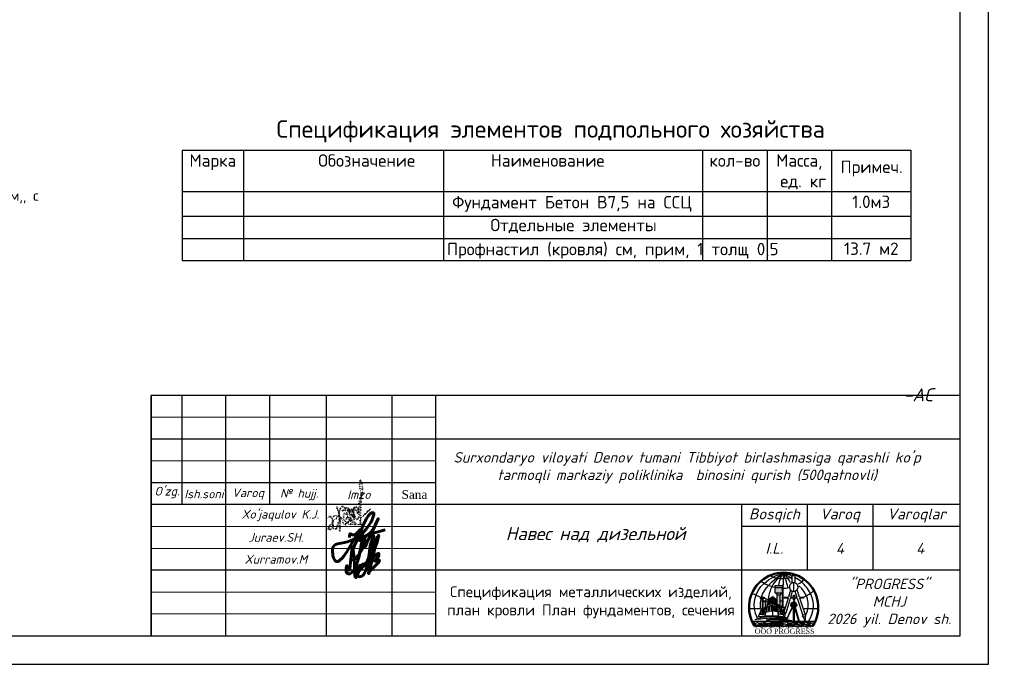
# Model space of a CAD drawing. Header units: millimetres. Extents: x 1527433 to 14789979, y -245576 to 11310.
# Tile 3 of 135: x 1779984 to 1802498, y -230309 to -215354. Entities that reach past the tile are written whole.
import ezdxf

# ---------------------------------------------------------------- set-up
doc = ezdxf.new("R2010")
doc.units = ezdxf.units.MM
doc.linetypes.add('CONTI', pattern=[0])
doc.linetypes.add('DOT', pattern=[0.5, 0, -0.5])
doc.layers.add('(014) Водопровод', color=5, linetype='ИК_Водопровод -------в--------')
doc.layers.add('RAMKA', color=250, linetype='CONTI')
doc.layers.add('tsokol', color=7, linetype='Continuous', true_color=0x712c23)
doc.styles.add('S@SH@M@K', font='isocpeui.ttf', dxfattribs={"height": 3})
doc.styles.get("Standard").update_dxf_attribs({"font": 'isocpeur.ttf', "height": 250})
doc.styles.add('STYLE3', font='arial.ttf')
doc.styles.add('TIMES NEW', font='times.ttf')
doc.styles.add('V@ler@Live', font='isocpeui.ttf')
doc.styles.add('ValeraTextStyle', font='isocpeur.ttf')
doc.linetypes.add('ИК_Водопровод -------в--------', pattern='A,9,-0.6,["В",Standard,S=1.2,R=0,X=0,Y=-0.6],-1.2', length=10.8)

# ---------------------------------------------------------------- blocks, each defined once
blk = doc.blocks.new('LOGOTIP')
h = blk.add_hatch(color=16)
h.dxf.hatch_style = 1
h.paths.add_polyline_path([(20531.16, -9521.62), (20530.47, -9521.62), (20530.47, -9523.75), (20531.16, -9524.06)])
h.paths.add_polyline_path([(20531.16, -9521.62), (20531.16, -9521.47), (20531.62, -9521.05), (20530.01, -9521.05), (20530.47, -9521.47), (20530.47, -9521.62)])
h.paths.add_polyline_path([(20531.62, -9521.05), (20531.62, -9519.83), (20530.01, -9519.83), (20530.01, -9521.05)])
h.paths.add_polyline_path([(20531.62, -9519.83), (20531.62, -9519.4), (20530.01, -9519.4), (20530.01, -9519.83)])
h = blk.add_hatch(color=252)
h.dxf.hatch_style = 1
h.paths.add_polyline_path([(20527.86, -9523.03), (20528.22, -9523.03), (20528.22, -9522.98), (20527.86, -9522.98), (20527.86, -9522.84), (20527.69, -9522.84), (20527.69, -9522.98), (20527.39, -9522.98), (20527.39, -9523.03), (20527.69, -9523.03), (20527.69, -9524.4), (20527.86, -9524.38)])
h.paths.add_polyline_path([(20527.24, -9522.31), (20527.61, -9522.31), (20527.61, -9522.26), (20527.24, -9522.26), (20527.24, -9522.06), (20527, -9522.06), (20527, -9522.26), (20526.85, -9522.26, 0.002105), (20526.83, -9522.31), (20527, -9522.31), (20527, -9524.53), (20527.01, -9524.49), (20527.24, -9524.46)])
h.paths.add_polyline_path([(20526.85, -9522.26), (20526.55, -9522.26), (20526.55, -9522.31), (20526.83, -9522.31, -0.002105)])
h = blk.add_hatch(color=134)
h.dxf.hatch_style = 1
h.paths.add_polyline_path([(20531.59, -9525.43), (20531.26, -9525.37), (20531.4, -9526.03), (20531.76, -9526.07)])
h.paths.add_polyline_path([(20531.12, -9525.34), (20530.71, -9525.26), (20530.81, -9525.97), (20531.26, -9526.02)])
h.paths.add_polyline_path([(20530.97, -9524.54), (20530.58, -9524.43), (20530.66, -9524.96), (20531.07, -9525.08)])
h.paths.add_polyline_path([(20531.37, -9524.66), (20531.11, -9524.58), (20531.21, -9525.12), (20531.54, -9525.21)])
h.paths.add_polyline_path([(20531.26, -9524.16), (20531, -9524.06), (20531.06, -9524.38), (20531.34, -9524.46)])
h.paths.add_polyline_path([(20530.86, -9524), (20530.5, -9523.86), (20530.55, -9524.23), (20530.93, -9524.34)])
h.paths.add_polyline_path([(20530.26, -9524.28), (20530.06, -9524.17), (20530.13, -9525.29), (20530.37, -9525.36)])
h.paths.add_polyline_path([(20529.94, -9524.11), (20529.69, -9523.97), (20529.71, -9525.18), (20529.98, -9525.25)])
h.paths.add_polyline_path([(20529.91, -9523.05), (20529.67, -9522.87), (20529.68, -9523.57), (20529.93, -9523.73)])
h.paths.add_polyline_path([(20530.16, -9523.24), (20529.99, -9523.12), (20530.04, -9523.8), (20530.23, -9523.93)])
h.paths.add_polyline_path([(20530.09, -9522.61), (20529.95, -9522.49), (20529.98, -9522.93), (20530.14, -9523.05)])
h.paths.add_polyline_path([(20529.89, -9522.43), (20529.66, -9522.22), (20529.67, -9522.68), (20529.9, -9522.87)])
h.paths.add_polyline_path([(20529.26, -9522.15), (20528.9, -9522.35), (20528.86, -9522.81), (20529.25, -9522.62)])
h.paths.add_polyline_path([(20529.25, -9522.83), (20528.84, -9523), (20528.78, -9523.73), (20529.25, -9523.54)])
h.paths.add_polyline_path([(20529.24, -9523.91), (20528.75, -9524.07), (20528.64, -9525.31), (20529.23, -9525.18)])
h.paths.add_polyline_path([(20528.64, -9524.11), (20528.22, -9524.25), (20528, -9525.4), (20528.51, -9525.33)])
h.paths.add_polyline_path([(20528.74, -9523.08), (20528.42, -9523.21), (20528.28, -9523.91), (20528.67, -9523.78)])
h.paths.add_polyline_path([(20528.81, -9522.42), (20528.54, -9522.58), (20528.46, -9523.01), (20528.76, -9522.89)])
h.paths.add_polyline_path([(20527.78, -9524.52), (20527.43, -9524.55), (20527.31, -9525.07), (20527.68, -9525.04)])
h.paths.add_polyline_path([(20527.66, -9525.21), (20527.31, -9525.23), (20527.12, -9525.96), (20527.46, -9525.97)])
h.paths.add_polyline_path([(20527.24, -9525.24), (20526.83, -9525.26), (20526.59, -9525.96), (20527.05, -9525.97)])
h.paths.add_polyline_path([(20527.37, -9524.56), (20527.13, -9524.58), (20526.93, -9525.1), (20527.24, -9525.07)])
h = blk.add_hatch(color=252)
h.dxf.hatch_style = 1
h.paths.add_polyline_path([(20528.14, -9523.07, 1), (20528.2, -9523.07, 1)])
h.paths.add_polyline_path([(20527.4, -9523.09, 1), (20527.48, -9523.09, 1)])
h.paths.add_polyline_path([(20527.48, -9522.37, 1), (20527.58, -9522.37, 1)])
h.paths.add_polyline_path([(20526.62, -9522.37, 1), (20526.7, -9522.37, 1)])
h = blk.add_hatch(color=53)
h.dxf.hatch_style = 1
h.paths.add_polyline_path([(20534.7, -9523.33), (20533.77, -9523.33), (20533.77, -9523.89), (20534.03, -9523.89, -1), (20534.16, -9523.89), (20534.7, -9523.89), (20534.7, -9523.75)])
h.paths.add_polyline_path([(20534.7, -9523.89), (20534.16, -9523.89, -1), (20534.03, -9523.89), (20533.77, -9523.89), (20533.77, -9524.04), (20533.77, -9524.27), (20534.7, -9524.27)])
h.paths.add_polyline_path([(20534.94, -9523.75), (20534.7, -9523.75), (20534.7, -9524.04), (20534.94, -9524.04)])
h.paths.add_polyline_path([(20533.77, -9523.75), (20533.53, -9523.75), (20533.53, -9524.04), (20533.77, -9524.04)])
h = blk.add_hatch(color=53)
h.dxf.hatch_style = 1
h.paths.add_polyline_path([(20533.77, -9524.27), (20534.7, -9524.27), (20534.7, -9523.33), (20533.77, -9523.33)])
at = {"color": 173}
for points in [[(20525.93, -9526.85, -0.353442), (20527.55, -9518.87, -0.113813), (20531.8, -9516.61)], [(20526.66, -9524.66, -0.125155), (20527.14, -9521.38, -0.137222), (20531.8, -9516.61, -309.435386)], [(20528.48, -9522.35, -0.087366), (20529.34, -9519.63, -0.090552), (20531.8, -9516.61, 64.129586)], [(20530.83, -9519.28, -0.080154), (20531.8, -9516.61, -0.658117)], [(20532.88, -9519.75, 0.082739), (20531.8, -9516.61, 4.751606)], [(20533.52, -9518.83, 0.118251), (20531.8, -9516.61, -72004916123.718872)], [(20533.8, -9517.9, 0.029793), (20533.11, -9517.34, -0.014798), (20531.8, -9516.61, 11.436528)], [(20533.91, -9517.24, 0.06566), (20531.8, -9516.61)], [(20526.73, -9518.42, 0.084651), (20529.91, -9519.82)], [(20528.91, -9517.2, 0.201287), (20533.85, -9517.43)], [(20537.68, -9527.5, 0.275009), (20538.07, -9521.19, 0.096151), (20535.99, -9518.56, 0.052771), (20534.53, -9517.54, 0.052771)], [(20535.3, -9519.03, 0.14027), (20536.6, -9517.97)], [(20524.71, -9521.14, 0.030399), (20526.88, -9522.12)], [(20531.97, -9520.02, 0.063513), (20533.12, -9519.88)], [(20537.07, -9526.05, 0.347768), (20535.38, -9519.49, -2.968614)], [(20536.61, -9522.03, 0.06516), (20538.89, -9520.57)]]:
    blk.add_lwpolyline(points, format="xyb", dxfattribs=at)
for points in [[(20531.8, -9516.61), (20531.8, -9519.31)], [(20527.69, -9522.37), (20528.36, -9522.58)], [(20524.03, -9524.65), (20524.03, -9524.65), (20526.66, -9524.66)], [(20536.6, -9524.65), (20539.86, -9524.68)]]:
    blk.add_lwpolyline(points, dxfattribs=at)
at = {"lineweight": 30}
blk.add_lwpolyline([(20533.91, -9517.09), (20534.53, -9517.09), (20534.53, -9518.77), (20533.91, -9518.77)], close=True, dxfattribs=at)
for points in [[(20534.22, -9518.77), (20534.22, -9520.75)], [(20533.52, -9520.45), (20533.03, -9522.09)], [(20533.55, -9522.09), (20533.95, -9520.71)], [(20534.53, -9520.71), (20534.97, -9522.09)], [(20535.56, -9522.09), (20535, -9520.41)], [(20532, -9525.54), (20532.53, -9525.65), (20533.49, -9522.31)], [(20532.97, -9522.31), (20532, -9525.54)], [(20532.97, -9522.31), (20532.09, -9522.31), (20532.09, -9522.09), (20533.03, -9522.09)], [(20534.19, -9522.31), (20533.49, -9522.31)], [(20533.55, -9522.09), (20534.19, -9522.09)], [(20534.19, -9522.09), (20534.19, -9521.61), (20534.39, -9521.61), (20534.39, -9522.09)], [(20534.39, -9522.31), (20534.39, -9522.77), (20534.19, -9522.77), (20534.19, -9522.31)], [(20534.39, -9522.09), (20534.97, -9522.09)], [(20535.05, -9522.31), (20534.39, -9522.31)], [(20535.05, -9522.31), (20536.31, -9526.24)], [(20535.56, -9522.09), (20536.49, -9522.09), (20536.49, -9522.31), (20535.63, -9522.31)], [(20536.94, -9526.27), (20536.94, -9526.2), (20535.63, -9522.31)], [(20532.33, -9525.61), (20532.24, -9526.04), (20532.24, -9526.33), (20531.67, -9527.58), (20531.79, -9527.08), (20531.91, -9526.25), (20532.09, -9526), (20532.18, -9525.58)], [(20532.32, -9524.47), (20532.05, -9524.47), (20531.8, -9525.2), (20532.1, -9525.19)], [(20524.7, -9527.58), (20536.89, -9527.58)], [(20532.09, -9526), (20532.24, -9526.04)], [(20536.44, -9526.63), (20536.94, -9527.68)], [(20536.94, -9527.68), (20536.94, -9526.44)], [(20536.94, -9527.58), (20539.19, -9527.58)], [(20525.26, -9528.64), (20538.63, -9528.64)], [(20525.36, -9528.64), (20525.36, -9528.92)], [(20525.76, -9528.64), (20525.76, -9528.92)], [(20526.18, -9528.64), (20526.18, -9528.89)], [(20526.58, -9528.64), (20526.58, -9528.92)], [(20526.98, -9528.64), (20526.98, -9529.15)], [(20527.38, -9528.64), (20527.38, -9528.92)], [(20527.78, -9528.64), (20527.78, -9528.92)], [(20528.2, -9528.64), (20528.2, -9528.89)], [(20528.6, -9528.64), (20528.6, -9528.92)], [(20529, -9528.64), (20529, -9529.15)], [(20529.41, -9528.64), (20529.41, -9528.92)], [(20529.81, -9528.64), (20529.81, -9528.92)], [(20530.23, -9528.64), (20530.23, -9528.89)], [(20530.63, -9528.64), (20530.63, -9528.92)], [(20531.03, -9528.64), (20531.03, -9529.15)], [(20531.43, -9528.64), (20531.43, -9528.92)], [(20531.83, -9528.64), (20531.83, -9528.92)], [(20532.25, -9528.64), (20532.25, -9528.89)], [(20532.64, -9528.64), (20532.64, -9528.92)], [(20533.05, -9528.64), (20533.05, -9529.15)], [(20533.58, -9528.64), (20533.58, -9528.92)], [(20533.99, -9528.64), (20533.99, -9528.92)], [(20534.41, -9528.64), (20534.41, -9528.89)], [(20534.8, -9528.64), (20534.8, -9528.92)], [(20535.21, -9528.64), (20535.21, -9529.15)], [(20535.65, -9528.64), (20535.65, -9528.92)], [(20536.05, -9528.64), (20536.05, -9528.92)], [(20536.47, -9528.64), (20536.47, -9528.89)], [(20536.87, -9528.64), (20536.87, -9528.92)], [(20537.27, -9528.64), (20537.27, -9529.15)], [(20537.7, -9528.64), (20537.7, -9528.92)], [(20538.1, -9528.64), (20538.1, -9528.92)], [(20538.52, -9528.64), (20538.52, -9528.89)]]:
    blk.add_lwpolyline(points, dxfattribs=at)
at = {"color": 150}
for points in [[(20530.01, -9521.05), (20530.01, -9519.4), (20531.62, -9519.4)], [(20530.01, -9519.83), (20531.62, -9519.83)], [(20530.47, -9521.47), (20530.01, -9521.05)], [(20530.01, -9521.05), (20531.62, -9521.05)], [(20531.16, -9521.47), (20531.62, -9521.05)], [(20531.87, -9524.46), (20531.87, -9519.4), (20531.62, -9519.4), (20531.62, -9524.46)], [(20531.62, -9519.92), (20531.87, -9519.92)], [(20531.62, -9520.34), (20531.87, -9520.34)], [(20531.62, -9520.7), (20531.87, -9520.7)], [(20531.62, -9521.09), (20531.87, -9521.09)], [(20530.47, -9523.75), (20530.47, -9521.47)], [(20531.16, -9521.62), (20530.47, -9521.62)], [(20531.16, -9524.06), (20531.16, -9521.47)], [(20531.16, -9522.89), (20531.62, -9522.89)], [(20531.62, -9521.48), (20531.87, -9521.48)], [(20531.62, -9521.85), (20531.87, -9521.85)], [(20531.62, -9522.21), (20531.87, -9522.21)], [(20531.62, -9522.56), (20531.87, -9522.56)], [(20531.62, -9522.96), (20531.87, -9522.96)], [(20531.62, -9523.32), (20531.87, -9523.32)], [(20531.87, -9524.46), (20531.47, -9524.46)], [(20531.62, -9523.7), (20531.87, -9523.7)], [(20531.62, -9524.08), (20531.87, -9524.08)], [(20525.29, -9527.88), (20525.04, -9528.03), (20525.24, -9528.11), (20525.53, -9528.38), (20525.53, -9528.09), (20525.47, -9528.18), (20525.36, -9528.16), (20525.3, -9528.08), (20525.29, -9527.88)], [(20528.77, -9528.38), (20528.75, -9528.16), (20528.84, -9528.08), (20528.93, -9528.04), (20529.06, -9528.04), (20529.12, -9528.04), (20529.19, -9528.09), (20529.25, -9528.11), (20529.31, -9528.1), (20529.38, -9528.1), (20529.44, -9528.04), (20529.48, -9528.01), (20529.54, -9528.01), (20529.6, -9528.01), (20529.63, -9528.09), (20529.64, -9528.13), (20529.64, -9528.18), (20529.58, -9528.16), (20529.53, -9528.12), (20529.48, -9528.12), (20529.44, -9528.21), (20529.35, -9528.28), (20529.13, -9528.21), (20529.02, -9528.17), (20528.91, -9528.16), (20528.84, -9528.21), (20528.84, -9528.28), (20528.77, -9528.38)], [(20529.89, -9528.1), (20529.83, -9528.29), (20529.99, -9528.15), (20530.13, -9528.23), (20530.25, -9528.34), (20530.45, -9528.36), (20530.68, -9528.28), (20530.87, -9528.18), (20531.07, -9528.15), (20531.27, -9528.21), (20531.42, -9528.22), (20531.59, -9528.04), (20531.83, -9528.08), (20531.67, -9527.96), (20531.49, -9528.04), (20531.4, -9528.14), (20531.25, -9528.12), (20531.01, -9528.07), (20530.78, -9528.12), (20530.58, -9528.23), (20530.43, -9528.27), (20529.94, -9528.06), (20529.85, -9528.1)], [(20534.35, -9528.29), (20534.33, -9528.07), (20534.42, -9527.99), (20534.51, -9527.95), (20534.64, -9527.95), (20534.7, -9527.95), (20534.77, -9528), (20534.83, -9528.02), (20534.89, -9528.01), (20534.96, -9528), (20535.02, -9527.95), (20535.07, -9527.91), (20535.12, -9527.91), (20535.18, -9527.91), (20535.21, -9527.99), (20535.22, -9528.04), (20535.22, -9528.08), (20535.16, -9528.06), (20535.11, -9528.02), (20535.06, -9528.02), (20535.02, -9528.11), (20534.93, -9528.18), (20534.71, -9528.12), (20534.6, -9528.08), (20534.49, -9528.07), (20534.42, -9528.12), (20534.42, -9528.19), (20534.35, -9528.29)], [(20535.6, -9528.04), (20535.94, -9528.1), (20536.08, -9528.19), (20536.22, -9528.28), (20536.33, -9528.28), (20536.37, -9528.23), (20536.44, -9528.16), (20536.48, -9528.11), (20536.54, -9528.11), (20536.65, -9528.19), (20536.75, -9528.19), (20536.82, -9528.16), (20536.76, -9528.13), (20536.66, -9528.08), (20536.59, -9528.03), (20536.53, -9527.98), (20536.45, -9528), (20536.39, -9528.05), (20536.31, -9528.11), (20536.2, -9528.14), (20536.12, -9528.08), (20536.02, -9528.02), (20535.89, -9527.99), (20535.75, -9528), (20535.6, -9528.04)], [(20537.32, -9528.37), (20537.3, -9528.15), (20537.38, -9528.07), (20537.48, -9528.03), (20537.6, -9528.03), (20537.66, -9528.03), (20537.73, -9528.08), (20537.79, -9528.1), (20537.85, -9528.09), (20537.92, -9528.08), (20537.98, -9528.03), (20538.03, -9528), (20538.09, -9528), (20538.14, -9528), (20538.17, -9528.07), (20538.19, -9528.12), (20538.19, -9528.17), (20538.12, -9528.14), (20538.07, -9528.1), (20538.02, -9528.1), (20537.98, -9528.19), (20537.89, -9528.27), (20537.67, -9528.2), (20537.56, -9528.16), (20537.45, -9528.15), (20537.39, -9528.2), (20537.39, -9528.27), (20537.32, -9528.37)], [(20526.24, -9528.35), (20526.51, -9528.19), (20526.6, -9528.25), (20526.7, -9528.32), (20526.8, -9528.29), (20526.93, -9528.29), (20527.09, -9528.3), (20527.13, -9528.24), (20527.07, -9528.24), (20526.99, -9528.15), (20526.94, -9528.15), (20526.85, -9528.15), (20526.78, -9528.18), (20526.69, -9528.23), (20526.61, -9528.15), (20526.55, -9528.11), (20526.44, -9528.1), (20526.37, -9528.1), (20526.34, -9528.17), (20526.28, -9528.22), (20526.21, -9528.28), (20526.24, -9528.35)], [(20527.25, -9528.21), (20527.59, -9528.26), (20527.73, -9528.36), (20527.86, -9528.44), (20527.97, -9528.44), (20528.02, -9528.4), (20528.09, -9528.32), (20528.13, -9528.27), (20528.18, -9528.27), (20528.29, -9528.35), (20528.39, -9528.35), (20528.47, -9528.32), (20528.41, -9528.3), (20528.3, -9528.24), (20528.24, -9528.19), (20528.18, -9528.15), (20528.09, -9528.17), (20528.04, -9528.21), (20527.95, -9528.28), (20527.85, -9528.31), (20527.77, -9528.25), (20527.67, -9528.18), (20527.54, -9528.16), (20527.4, -9528.17), (20527.25, -9528.21)], [(20532.74, -9528.15), (20533.08, -9528.2), (20533.23, -9528.3), (20533.36, -9528.38), (20533.47, -9528.38), (20533.52, -9528.34), (20533.59, -9528.26), (20533.62, -9528.22), (20533.68, -9528.22), (20533.79, -9528.29), (20533.89, -9528.29), (20533.97, -9528.26), (20533.9, -9528.24), (20533.8, -9528.18), (20533.73, -9528.13), (20533.68, -9528.09), (20533.59, -9528.11), (20533.53, -9528.15), (20533.45, -9528.22), (20533.35, -9528.25), (20533.27, -9528.19), (20533.17, -9528.12), (20533.04, -9528.1), (20532.89, -9528.11), (20532.74, -9528.15)]]:
    blk.add_lwpolyline(points, dxfattribs=at)
at = {"color": 252}
for points in [[(20527.24, -9524.46), (20527.24, -9522.31), (20527.61, -9522.31), (20527.61, -9522.26), (20527.24, -9522.26), (20527.24, -9522.06), (20527, -9522.06), (20527, -9522.26), (20526.55, -9522.26), (20526.55, -9522.31), (20527, -9522.31), (20527, -9524.52)], [(20527.86, -9524.38), (20527.86, -9523.03), (20528.22, -9523.03), (20528.22, -9522.98), (20527.86, -9522.98), (20527.86, -9522.84), (20527.69, -9522.84), (20527.69, -9522.98), (20527.39, -9522.98), (20527.39, -9523.03), (20527.69, -9523.03), (20527.69, -9524.4)]]:
    blk.add_lwpolyline(points, dxfattribs=at)
at = {"color": 33}
for points in [[(20528.45, -9522.52), (20527.63, -9526.34)], [(20528.28, -9523.91), (20528.42, -9523.21)], [(20528.42, -9523.21), (20528.74, -9523.08)], [(20528.45, -9522.52), (20529.49, -9521.91)], [(20528.46, -9523.01), (20528.54, -9522.58), (20528.81, -9522.42)], [(20528.46, -9523.01), (20528.76, -9522.89)], [(20528.67, -9523.78), (20528.74, -9523.08)], [(20528.76, -9522.89), (20528.81, -9522.42)], [(20528.84, -9523), (20528.78, -9523.73)], [(20528.84, -9523), (20529.25, -9522.83)], [(20529.25, -9522.62), (20529.26, -9522.15), (20528.9, -9522.35), (20528.86, -9522.81)], [(20528.86, -9522.81), (20529.25, -9522.62)], [(20529.25, -9523.54), (20529.25, -9522.83)], [(20529.48, -9526.34), (20529.49, -9521.91), (20530.19, -9522.54), (20530.69, -9526.34)], [(20529.67, -9522.68), (20529.66, -9522.22), (20529.89, -9522.43)], [(20529.67, -9522.68), (20529.9, -9522.87)], [(20529.68, -9523.57), (20529.67, -9522.87)], [(20529.67, -9522.87), (20529.91, -9523.05)], [(20529.9, -9522.87), (20529.89, -9522.43)], [(20529.93, -9523.73), (20529.91, -9523.05)], [(20529.95, -9522.49), (20530.09, -9522.61)], [(20529.98, -9522.93), (20529.95, -9522.49)], [(20529.98, -9522.93), (20530.14, -9523.05)], [(20530.04, -9523.8), (20529.99, -9523.12)], [(20529.99, -9523.12), (20530.16, -9523.24)], [(20530.14, -9523.05), (20530.09, -9522.61)], [(20530.23, -9523.93), (20530.16, -9523.24)], [(20526.22, -9526.53), (20527.01, -9524.49), (20528.05, -9524.35)], [(20526.59, -9525.96), (20527.05, -9525.97), (20527.24, -9525.24), (20526.83, -9525.26), (20526.59, -9525.96)], [(20527.13, -9524.58), (20526.93, -9525.1), (20527.24, -9525.07)], [(20527.31, -9525.23), (20527.12, -9525.96), (20527.46, -9525.97), (20527.66, -9525.21), (20527.31, -9525.23)], [(20527.13, -9524.58), (20527.37, -9524.56)], [(20527.37, -9524.56), (20527.24, -9525.07)], [(20527.43, -9524.55), (20527.31, -9525.07)], [(20527.31, -9525.07), (20527.68, -9525.04)], [(20527.43, -9524.55), (20527.78, -9524.52), (20527.68, -9525.04)], [(20528, -9525.4), (20528.51, -9525.33), (20528.64, -9524.11)], [(20528, -9525.4), (20528.22, -9524.25)], [(20528.22, -9524.25), (20528.64, -9524.11)], [(20528.28, -9523.91), (20528.67, -9523.78)], [(20528.75, -9524.07), (20528.64, -9525.31), (20529.23, -9525.18)], [(20528.75, -9524.07), (20529.24, -9523.91)], [(20528.78, -9523.73), (20529.25, -9523.54)], [(20529.23, -9525.18), (20529.24, -9523.91)], [(20529.68, -9523.57), (20529.93, -9523.73)], [(20529.71, -9525.18), (20529.69, -9523.97)], [(20529.69, -9523.97), (20529.94, -9524.11)], [(20529.71, -9525.18), (20530.37, -9525.36), (20530.26, -9524.28)], [(20529.98, -9525.25), (20529.94, -9524.11)], [(20530.04, -9523.8), (20530.23, -9523.93)], [(20530.13, -9525.29), (20530.06, -9524.17)], [(20530.06, -9524.17), (20530.26, -9524.28)], [(20532.01, -9526.1), (20531.37, -9524.16), (20530.34, -9523.7)], [(20530.55, -9524.23), (20530.5, -9523.86), (20530.86, -9524)], [(20530.55, -9524.23), (20530.93, -9524.34)], [(20530.66, -9524.96), (20530.58, -9524.43)], [(20530.58, -9524.43), (20530.97, -9524.54)], [(20530.66, -9524.96), (20531.07, -9525.08)], [(20530.81, -9525.97), (20530.71, -9525.26)], [(20530.71, -9525.26), (20531.12, -9525.34)], [(20530.86, -9524), (20530.93, -9524.34)], [(20530.97, -9524.54), (20531.07, -9525.08)], [(20531, -9524.06), (20531.26, -9524.16), (20531.34, -9524.46)], [(20531, -9524.06), (20531.06, -9524.38)], [(20531.06, -9524.38), (20531.34, -9524.46)], [(20531.11, -9524.58), (20531.21, -9525.12)], [(20531.11, -9524.58), (20531.37, -9524.66)], [(20531.12, -9525.34), (20531.26, -9526.02)], [(20531.21, -9525.12), (20531.54, -9525.21)], [(20531.26, -9525.37), (20531.4, -9526.03)], [(20531.26, -9525.37), (20531.59, -9525.43)], [(20531.37, -9524.66), (20531.54, -9525.21)], [(20531.59, -9525.43), (20531.76, -9526.07), (20531.4, -9526.03)], [(20526.22, -9526.53), (20527.63, -9526.34), (20530.69, -9526.34), (20531.87, -9526.49)], [(20531.26, -9526.02), (20530.81, -9525.97)]]:
    blk.add_lwpolyline(points, dxfattribs=at)
at = {"color": 42, "lineweight": 30}
for points in [[(20533.77, -9523.33), (20534.7, -9523.33), (20534.7, -9524.27), (20533.77, -9524.27)], [(20533.77, -9523.75), (20533.53, -9523.75), (20533.53, -9524.04), (20533.77, -9524.04)], [(20533.84, -9524.27), (20534.65, -9524.27), (20534.65, -9524.39), (20533.84, -9524.39)], [(20534.7, -9523.75), (20534.94, -9523.75), (20534.94, -9524.04), (20534.7, -9524.04)]]:
    blk.add_lwpolyline(points, close=True, dxfattribs=at)
for points in [[(20534.47, -9523.33), (20534.47, -9523.03), (20534.21, -9523.03), (20534.05, -9523.33)], [(20533.77, -9523.89), (20534.03, -9523.89)], [(20534.16, -9523.89), (20534.7, -9523.89)]]:
    blk.add_lwpolyline(points, dxfattribs=at)
at = {"color": 32, "lineweight": 30}
for points in [[(20532.46, -9527.58), (20534.07, -9524.39), (20533.88, -9524.39), (20532.37, -9527.58), (20532.46, -9527.58)], [(20535.38, -9527.58), (20534.44, -9524.39), (20534.59, -9524.39), (20535.5, -9527.58)]]:
    blk.add_lwpolyline(points, dxfattribs=at)
blk.add_lwpolyline([(20534.16, -9524.39), (20534.32, -9524.39), (20534.32, -9527.58), (20534.16, -9527.58)], close=True, dxfattribs=at)
at = {"color": 25}
for points in [[(20525.44, -9527.15, -0.044562), (20527.04, -9526.65, -0.080385), (20531.85, -9526.64, -0.080385)], [(20525.44, -9527.15, 0.0058), (20527.11, -9526.97, -0.038289), (20531.83, -9526.79, -0.038289)], [(20527.97, -9527.27), (20529.09, -9527.06, -0.027055), (20530.77, -9526.93), (20531.53, -9526.95), (20531.8, -9526.98)], [(20527.97, -9527.27, -0.026948), (20530.82, -9527.23), (20531.75, -9527.26)], [(20532.03, -9526.79, -0.005617), (20532.72, -9526.83, -0.005617)], [(20532.08, -9526.68, -0.011049), (20532.73, -9526.81, -0.011049)], [(20532.83, -9526.84, -0.000678), (20532.92, -9526.85)], [(20532.84, -9526.83, -0.001323), (20532.92, -9526.85)]]:
    blk.add_lwpolyline(points, format="xyb", dxfattribs=at)
at = {"color": 150, "lineweight": 30}
for points in [[(20525.48, -9528.02, -0.070216), (20525.95, -9527.86, 0.520567), (20525.95, -9527.86, -0.344362), (20526.21, -9528.01, 0.010072), (20526.58, -9528.01, -0.043743), (20527.09, -9527.93, 0.520567), (20527.09, -9527.93, 0.520567), (20527.13, -9527.92, -0.063439), (20527.64, -9527.83, 0.520567), (20527.64, -9527.83, 0.149042), (20528.16, -9528.05, 0.520567), (20528.16, -9528.05, -0.132594), (20528.67, -9528, 0.520567), (20528.67, -9528, -0.102508), (20529.12, -9527.87, 0.520567), (20529.12, -9527.87, -0.029284), (20529.62, -9527.73, 0.520567), (20529.62, -9527.73, -0.045919), (20530.15, -9527.89, 0.520567), (20530.15, -9527.89, 0.001436), (20530.72, -9527.9, 0.520567), (20530.72, -9527.9, -0.063739), (20531.25, -9527.84, 0.520567), (20531.25, -9527.84, 0.033431), (20531.8, -9527.69, 0.520567), (20531.8, -9527.69, -0.05696), (20532.35, -9527.71, 0.520567), (20532.35, -9527.71, -0.10267), (20532.85, -9527.89, 0.520567), (20532.85, -9527.89, 0.106941), (20533.35, -9527.98, 0.520567), (20533.35, -9527.98, -0.02014), (20533.93, -9527.88, 0.520567), (20533.93, -9527.88, 0.029716), (20534.68, -9527.72, 0.520567), (20534.68, -9527.72, -0.053702), (20535.06, -9527.72, 0.520567), (20535.06, -9527.72, 0.023184), (20535.6, -9527.82, 0.520567), (20535.6, -9527.82, 0.137066), (20536.11, -9527.9, 0.520567), (20536.11, -9527.9, 0.086144), (20536.69, -9527.74, 0.520567), (20536.69, -9527.74, 0.092626), (20537.21, -9527.84, 0.520567), (20537.21, -9527.84, 0.171565), (20537.72, -9527.87, 0.520567), (20537.72, -9527.87, -0.228313), (20538.25, -9527.92, 0.520567), (20538.25, -9527.92, 0.057178), (20538.73, -9527.95, 0.520567), (20538.73, -9527.95, 0.520567), (20538.83, -9527.95)], [(20525.31, -9528.59, 0.125557), (20525.82, -9528.4, 0.520567), (20525.82, -9528.4, -0.501097), (20526.15, -9528.55, -0.013708), (20526.79, -9528.53, -0.043743), (20527.29, -9528.45, 0.520567), (20527.29, -9528.45, 0.520567), (20527.33, -9528.44, -0.392339), (20527.79, -9528.49, 0.520567), (20527.79, -9528.49, -0.113409), (20528.37, -9528.57, 0.520567), (20528.37, -9528.57, -0.132594), (20528.87, -9528.52, 0.520567), (20528.87, -9528.52, -0.102508), (20529.32, -9528.39, 0.520567), (20529.32, -9528.39, -0.019125), (20529.65, -9528.29, 0.520567), (20529.65, -9528.29, 0.087562), (20530.36, -9528.41, 0.520567), (20530.36, -9528.41, 0.001436), (20530.93, -9528.42, 0.520567), (20530.93, -9528.42, -0.063739), (20531.45, -9528.36, 0.520567), (20531.45, -9528.36, 0.033431), (20532, -9528.21, 0.520567), (20532, -9528.21, -0.230937), (20532.53, -9528.32, 0.520567), (20532.53, -9528.32, -0.091871), (20532.97, -9528.47, 0.520567), (20532.97, -9528.47, -0.014111), (20533.56, -9528.5, 0.520567), (20533.56, -9528.5, -0.02014), (20534.13, -9528.4, 0.520567), (20534.13, -9528.4, 0.029716), (20534.89, -9528.24, 0.520567), (20534.89, -9528.24, -0.189791), (20535.26, -9528.29, 0.520567), (20535.26, -9528.29, -0.039413), (20535.7, -9528.43, 0.520567), (20535.7, -9528.43, -0.038221), (20536.31, -9528.43, 0.520567), (20536.31, -9528.43, -0.084237), (20536.66, -9528.27, 0.520567), (20536.66, -9528.27, -0.07412), (20537.36, -9528.42, 0.520567), (20537.36, -9528.42, 0.05762), (20537.92, -9528.39, 0.520567), (20537.92, -9528.39, -0.000967), (20538.3, -9528.5, 0.520567), (20538.3, -9528.5, -0.039357), (20538.3, -9528.5, 0.520567), (20538.3, -9528.5, 0.241268), (20538.3, -9528.5)]]:
    blk.add_lwpolyline(points, format="xyb", dxfattribs=at)
at = {"color": 25}
for points in [[(20531.81, -9527.27), (20532.29, -9527.29), (20532.49, -9527.31)], [(20531.93, -9527), (20532.24, -9527.04), (20532.58, -9527.13)], [(20532.59, -9527.32), (20533.78, -9527.45)], [(20532.68, -9527.15), (20533.78, -9527.45)]]:
    blk.add_lwpolyline(points, dxfattribs=at)
at = {"color": 252}
for centre, radius in [((20526.66, -9522.37), 0.0359), ((20527.44, -9523.09), 0.037), ((20527.53, -9522.37), 0.0465), ((20528.17, -9523.07), 0.0306)]:
    blk.add_circle(centre, radius, dxfattribs=at)
at = {"color": 42, "lineweight": 30}
blk.add_circle((20534.09, -9523.89), 0.0666, dxfattribs=at)
at = {"lineweight": 30}
blk.add_circle((20536.62, -9526.35), 0.33, dxfattribs=at)
at = {"color": 86, "lineweight": 50}
blk.add_arc((20531.94, -9524.38), 7.92, 327.5319, 212.4681, dxfattribs=at)
at = {"lineweight": 30}
blk.add_arc((20534.24, -9519.75), 1, 102.4937, 77.5063, dxfattribs=at)
at = {"color": 86, "lineweight": 50, "insert": (20525.31, -9529.27), "char_height": 1.2, "width": 15.3015, "attachment_point": 1, "style": 'TIMES NEW'}
blk.add_mtext('OOO PROGRESS', dxfattribs=at)
blk = doc.blocks.new('пдп001')
at = {"color": 5, "linetype": 'DOT', "lineweight": 40}
for points, knots in [([(707, 149), (708, 157), (714, 275), (714, 211), (717, 464), (797, 572), (804, 758), (726, 963), (724, 699), (772, 570), (752, 371), (753, 204), (748, 36), (748, -48), (744, -179), (751, -58), (729, 14), (812, 68), (869, 129), (929, 184), (970, 224), (988, 241)], [5933.013532, 5933.013532, 5933.013532, 5933.013532, 5945.426056, 6119.674656, 6463.814955, 6647.701276, 6824.900543, 7118.025184, 7324.27387, 7610.172898, 7917.764182, 8218.669265, 8442.676207, 8673.369778, 8750.267492, 8857.255672, 9004.364899, 9148.612782, 9259.763889, 9418.202493, 9536.44599, 9536.44599, 9536.44599, 9536.44599]), ([(268, 57), (276, 52), (297, 37), (320, -2), (338, -55), (346, -105), (390, -149), (424, -111), (412, -62), (415, 3), (471, 62), (426, 112), (358, 130), (364, 68), (353, 26), (367, -31), (411, -64), (445, -86), (483, -85), (480, -21), (486, 27), (452, 65), (444, 93), (426, 161), (441, 107), (444, 73), (486, 28), (487, -23), (560, -69), (512, 37), (507, 98), (489, 159), (473, 223), (514, 36), (505, 144), (503, 170), (509, 229), (538, 139), (544, 86), (578, 46), (599, -49), (582, 13), (578, 49), (545, 91), (537, 148), (523, 189), (545, 234), (568, 171), (574, 132), (596, 66), (595, 25), (626, -17), (594, -25), (617, 46), (598, 98), (576, 178), (569, 235), (624, 289), (598, 248), (573, 216), (615, 154), (609, 86), (616, 23), (678, -20), (725, 55), (716, 137), (701, 216), (660, 284), (598, 271), (638, 194), (676, 170), (682, 97), (700, 129), (707, 149)], [0, 0, 0, 0, 48.503704, 122.119306, 208.329865, 313.551394, 384.410654, 428.229301, 512.215886, 616.590231, 739.308905, 818.700472, 905.182256, 976.614449, 1045.562044, 1130.421533, 1235.08686, 1301.053793, 1319.442364, 1403.027564, 1518.67504, 1568.346911, 1625.618732, 1700.210095, 1737.985982, 1810.401067, 1893.792405, 1997.337295, 2072.088069, 2144.472071, 2360.286944, 2446.613064, 2466.534345, 2624.01661, 2696.265892, 2764.574689, 2806.01173, 2899.683096, 3003.982381, 3114.442089, 3203.096311, 3246.119489, 3329.559258, 3406.405435, 3488.541484, 3597.996357, 3621.971115, 3677.674584, 3789.796613, 3887.577299, 3974.928227, 4028.38159, 4037.512745, 4112.181437, 4225.578573, 4371.597742, 4474.330056, 4533.38336, 4578.568256, 4619.142429, 4743.633224, 4857.566539, 4955.347226, 5034.65037, 5141.745278, 5270.87444, 5439.057271, 5545.963162, 5586.401017, 5686.789569, 5814.196651, 5862.435135, 5933.013532, 5933.013532, 5933.013532, 5933.013532])]:
    blk.add_open_spline(points, degree=3, knots=knots, dxfattribs=at)
for points in [[(0, 0), (30, 59), (79, 40), (107, -71), (107, -203), (72, -238), (23, -238), (23, -203), (53, -146), (94, -105), (134, -41), (177, 1), (217, 41), (217, 79), (166, 79), (141, 68), (122, 40), (110, -10), (110, -50), (110, -86), (113, -117), (118, -161), (128, -214), (159, -227), (199, -217), (214, -188), (238, -113), (265, -20), (265, 50), (255, 142), (224, 216), (208, 296), (234, 185), (255, 133), (269, 17), (279, -71), (279, -180), (279, -289), (279, -280), (279, -169), (279, -38), (263, 77), (263, 151), (292, 245), (322, 291), (368, 279), (383, 264), (383, 240)], [(313, 184), (372, 208), (409, 245), (488, 245), (479, 245), (445, 250), (403, 239), (368, 204), (360, 196), (370, 196), (438, 206), (469, 213), (510, 213), (500, 210), (475, 198), (443, 191), (479, 191), (517, 191), (548, 191), (598, 191), (622, 191)]]:
    blk.add_spline(points, degree=3, dxfattribs=at)
at = {"color": 5, "linetype": 'DOT', "lineweight": 30}
blk.add_spline([(464, -136), (524, -113), (561, -76), (640, -76), (631, -76), (597, -71), (555, -81), (519, -117), (512, -124), (521, -124), (590, -114), (621, -107), (662, -107), (651, -111), (627, -123), (594, -129), (630, -129), (668, -129), (700, -129), (750, -129), (774, -129)], degree=3, dxfattribs=at)

msp = doc.modelspace()

# ---------------------------------------------------------------- linework, layer by layer
at = {"color": 0, "lineweight": 30}
for p, q in [((1801490, -223950.006), (1782990.019, -223950.006)), ((1782990.019, -229450), (1782990.019, -223950.006)), ((1783690.019, -223950.006), (1783690.019, -226450.003)), ((1784692.419, -223950.006), (1784692.419, -229450.344)), ((1785692.419, -223950.006), (1785692.419, -226450.003)), ((1786992.417, -223950.006), (1786992.417, -229450.344)), ((1788492.416, -223950.006), (1788492.416, -229450.344)), ((1789492.415, -223950.006), (1789492.415, -229450.344)), ((1789492.415, -224950.004), (1782990.019, -224950.004)), ((1801490, -224950.004), (1789492.415, -224950.004)), ((1789492.415, -225950.004), (1782990.019, -225950.004)), ((1801490, -226450.003), (1782990.019, -226450.003)), ((1796490.005, -226450.003), (1796490.005, -229450)), ((1797990.003, -226450.003), (1797990.003, -227950.002)), ((1799490.002, -226450.003), (1799490.002, -227950.002)), ((1801490, -226950.002), (1796490.005, -226950.002)), ((1801490, -227950.002), (1782990.019, -227950.002))]:
    msp.add_line(p, q, dxfattribs=at)
at = {"color": 0, "lineweight": 5}
for p, q in [((1789492.415, -224450.005), (1782990.019, -224450.005)), ((1789492.415, -225450.004), (1782990.019, -225450.004)), ((1789492.415, -226950.002), (1782990.019, -226950.002)), ((1789492.415, -227450.002), (1782990.019, -227450.002)), ((1789492.415, -228450.001), (1782990.019, -228450.001)), ((1789492.415, -228950.001), (1782990.019, -228950.001))]:
    msp.add_line(p, q, dxfattribs=at)
for points in [[(1760140, -230100), (1802140, -230100), (1802140, -200400), (1760140, -200400)], [(1762140, -229450), (1801490, -229450), (1801490, -201050), (1762140, -201050)]]:
    msp.add_lwpolyline(points, close=True)
at = {"color": 0, "lineweight": 30}
msp.add_lwpolyline([(1801490, -223950.006), (1782990.019, -223950.006), (1782990.019, -229450), (1801490, -229450)], close=True, dxfattribs=at)
at = {"color": 204, "lineweight": 60, "extrusion": (0, 0, -1)}
msp.add_lwpolyline([(-1787523.427, -227200.517, 0.133551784), (-1787538.249, -227111.438, -0.158407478), (-1787608.154, -227141.559, -0.195313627), (-1787687.86, -227107.062, -0.066337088), (-1787761.29, -227019.252), (-1787462.039, -227532.461, 0.051575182), (-1787312.862, -227712.833, 0.076763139), (-1787257.791, -227747.47, 0.167842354), (-1787224.242, -227747.864, 0.179884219), (-1787183.983, -227712.758, 0.072400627), (-1787147.086, -227615.023, 0.075903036), (-1787138.588, -227457.269, 0.316524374), (-1787252.782, -227345.801), (-1787372.526, -227324.281, -0.031247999), (-1787513.579, -227287.593), (-1787616.877, -227249.566), (-1787666.891, -227223.193, -0.043250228), (-1787766.902, -227160.637), (-1787855.632, -227073.663, -0.029029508), (-1787992.789, -226886.748, -0.028434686), (-1788053.697, -226763.21, -0.041867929), (-1788081.127, -226683.973, -0.076384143), (-1788084.496, -226652.881, -0.402105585), (-1788051.228, -226630.441, -0.163403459), (-1787990.78, -226661.873, -0.049083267), (-1787929.494, -226741.068, -0.03300422), (-1787840.161, -226923.017), (-1787758.544, -227118.228), (-1787600.433, -227469.189, 0.062327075), (-1787759.016, -227182.52), (-1787810.312, -227114.751, 1.005419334), (-1787815.651, -227117.862), (-1787756.215, -227242.425, -0.108957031), (-1787750.235, -227266.463, -0.261841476), (-1787753.649, -227273.183, -0.343981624), (-1787763.444, -227270.079), (-1787842.623, -227155.835), (-1787794.618, -227232.692, -0.262011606), (-1787794.104, -227252.016, -0.462742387), (-1787807.605, -227251.892), (-1787831.668, -227226.637), (-1787853.666, -227196.462, 0.099818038), (-1787883.416, -227170.544), (-1787939.6, -227143.877, -0.111197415), (-1787991.615, -227102.614, -0.029662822), (-1788057.167, -227024.211, -0.013796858), (-1788181.206, -226773.451), (-1788051.676, -227060.265), (-1787945.295, -227273.264), (-1787895.793, -227388.945, 0.188142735), (-1787875.01, -227412.017), (-1787878.68, -227342.33), (-1787886.433, -227283.218, -0.451025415), (-1787855.069, -227244.603, 0.069220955), (-1787896.852, -227177.414, -0.868792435), (-1787884.941, -227165.133), (-1787859.792, -227184.981, -0.874007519), (-1787869.108, -227198.212), (-1787952.912, -227141.996, 0.057984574), (-1788041.371, -227111.225), (-1788342.971, -227029.758)], format="xyb", dxfattribs=at)
at = {"color": 160, "lineweight": 60, "extrusion": (0, 0, -1)}
msp.add_lwpolyline([(-1787605.172, -227696.999, -0.639465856), (-1787631.446, -227709.588), (-1787661.153, -227681.493, -0.056343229), (-1787787.528, -227520.705, -0.125649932), (-1787866.37, -227178.315, -0.185838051), (-1787851.037, -227171.788, -0.073892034), (-1787814.389, -227262.555, 0.00127154), (-1787734.224, -227680.495), (-1787660.011, -227892.443, 0.142734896), (-1787539.548, -228031.144, 0.585935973), (-1787448.33, -227951.92, 0.149866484), (-1787467.368, -227842.164, 0.119620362), (-1787482.152, -227924.347, -1.082756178), (-1787535.098, -227914.823), (-1787577.55, -227488.278), (-1787598.773, -227408.372), (-1787633.432, -227674.526), (-1787644.768, -228055.632, -0.237435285), (-1787675.216, -228120.009), (-1787708.944, -227942.229, 0.127994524), (-1787758.706, -227838.069, 0.159951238), (-1787754.785, -227896.301), (-1787729.032, -227952.828, 0.13604246), (-1787710.686, -227974.321, 0.140120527), (-1787714.203, -227943.732, 0.131393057), (-1787830.071, -227806.44, 0.372051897), (-1787839.774, -227845.576, 0.22382031), (-1787770.814, -227934.028, -0.066421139), (-1787724.458, -228014.507, -0.093851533), (-1787717.527, -228066.024, -0.318267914), (-1787746.099, -228099.588, -0.153464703), (-1787809.761, -228085.562, -0.148463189), (-1787869.914, -228011.92, -0.088152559), (-1787933.402, -227847.597), (-1787949.493, -227734.228), (-1787844.399, -227835.875, -0.676497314), (-1787864.095, -227856.239), (-1787916.591, -227786.412), (-1788022.58, -227504.459, -0.066094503), (-1788076.358, -227230.118, -0.05916672), (-1788079.139, -227168.358, -0.393827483), (-1788062.8, -227168.973), (-1787997.676, -227385.371), (-1787971.983, -227580.942), (-1787949.493, -227734.228), (-1787949.53, -227769.839), (-1787906.161, -227859.735), (-1787911.308, -227868.415), (-1787966.636, -227789.653), (-1788078.579, -227522.47), (-1788159.464, -227305.6), (-1788193.083, -227148.573, -0.114757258), (-1788150.741, -227223.683), (-1788129.675, -227310.699), (-1788058.451, -227684.582), (-1787977.027, -227952.88, -0.113321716), (-1787960.147, -228028.906, 0.092592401), (-1788019.559, -227939.916), (-1788134.61, -227826.22, -0.059174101), (-1788208.922, -227742.829, -0.451639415), (-1788198.905, -227712.409, -0.14664836), (-1788170.248, -227712.815, -0.139643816), (-1788145.984, -227727.125, 0.209300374), (-1788101.623, -227742.146, 0.023312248), (-1788144.701, -227685.388), (-1788184.582, -227633.356, -0.320638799), (-1788189.391, -227561.275, -0.126976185), (-1788105.449, -227620.462, 0.052174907), (-1788058.451, -227684.582)], format="xyb", dxfattribs=at)
at = {"layer": 'RAMKA'}
msp.add_line((1782990.019, -229450), (1782990.019, -225050), dxfattribs=at)
at = {"layer": 'tsokol', "linetype": 'ByBlock'}
for p, q in [((1783697.999, -218340.192), (1800362.317, -218340.192)), ((1783697.999, -218340.192), (1783697.999, -220863.448)), ((1785104.445, -218340.192), (1785104.445, -220863.448)), ((1789676.942, -218340.192), (1789676.942, -220863.448)), ((1795598.818, -218340.192), (1795598.818, -220863.448)), ((1797073.018, -218340.192), (1797073.018, -220863.448)), ((1798547.218, -218340.192), (1798547.218, -220863.448)), ((1800362.317, -218340.192), (1800362.317, -220863.448)), ((1783697.999, -219285.407), (1800362.317, -219285.407)), ((1783697.999, -219285.407), (1800362.317, -219285.407)), ((1783697.999, -219852.407), (1800362.317, -219852.407)), ((1783697.999, -220357.928), (1800362.317, -220357.928)), ((1783697.999, -220357.928), (1800362.317, -220357.928)), ((1783697.999, -220863.448), (1800362.317, -220863.448))]:
    msp.add_line(p, q, dxfattribs=at)

# ---------------------------------------------------------------- block references
msp.add_blockref('пдп001', (1787027.641, -226777.727))
at = {"color": 4, "xscale": 100, "yscale": 100, "zscale": 100}
msp.add_blockref('LOGOTIP', (-255742.313, 723640.909), dxfattribs=at)

# ---------------------------------------------------------------- texts
at = {"layer": '(014) Водопровод', "color": 7, "linetype": 'ByBlock', "insert": (1795245.173, -225604.252), "char_height": 240, "width": 11136.75583, "attachment_point": 5, "style": 'S@SH@M@K'}
msp.add_mtext("Surxondaryo viloyati Denov tumani Tibbiyot birlashmasiga qarashli ko'p tarmoqli markaziy poliklinika  binosini qurish (500qatnovli)", dxfattribs=at)
at = {"lineweight": 30, "attachment_point": 1}
for s, insert, char_height, width in [('\\pi7506.4944;{\\H1.125x;\\LПримемония\\P\\pi0;}\\P1.^IПроФнастил толц, 0,50мм. с высотой волны 35мм,, с полимерным покрытием коричневый цвето; крепить к холодногнутому профилю соморезоми с мягкими прокладками.\\P\\P2,^IДанный лист см. совместно с АС-4.', (1763740.315, -218409.221), 240, 16815.35122), ('{\\H1.125x;                        \\L Примемония\\P}\\P\\pi-1200,l1600,t1600;1.^IФундаменты выполнять из монолитного ветона В7.5\\P2.^IПод Фундаментами предусмотреть гровийную подготовку толщиной 100мм. пропитанную битумом до насыщения.\\P3.^IБоковые поверхности Фундаментов соприкасающиеся с грунтом овмазать горямим битумом за 2 раза.\\P\\pi0,l0,tz;       Поз. 1, 2 и расход ветона на устройство Фундаментов уцтены в спецификации на листе АС-6.', (1763418.047, -221627.161), 400, 16401.13813)]:
    msp.add_mtext(s, dxfattribs=dict(at, insert=insert, char_height=char_height, width=width))
at = {"insert": (1800192.887, -223785.822), "char_height": 300, "attachment_point": 1, "style": 'V@ler@Live'}
msp.add_mtext_dynamic_manual_height_columns('\\pi43.104;{\\C0;  -АС}', width=115.6095, gutter_width=1, heights=[0], dxfattribs=at)
at = {"color": 0, "attachment_point": 5}
for s, insert, char_height, width, style in [("O'zg.", (1783351.984, -226172.266), 200, 1000, 'V@ler@Live'), ('Ish.soni', (1784197.086, -226204.121), 200, 1000, 'V@ler@Live'), ('Varoq', (1785205.107, -226208.402), 200, 1000, 'V@ler@Live'), ('№ hujj.', (1786374.877, -226219.045), 200, 1000, 'V@ler@Live'), ('Imzo', (1787740.019, -226219.045), 200, 1500, 'V@ler@Live'), ('{\\fTimes New Roman|b0|i0|c204|p18;Sana}', (1789009.321, -226219.052), 200, 1038.60444, 'STYLE3'), ('\\pt4514.8992;"PROGRESS" \\P\\ptz;MCHJ\\P2026 yil. Denov sh.', (1799866.756, -228700.001), 240, 3246.48772, 'V@ler@Live')]:
    msp.add_mtext(s, dxfattribs=dict(at, insert=insert, char_height=char_height, width=width, style=style))
at = {"color": 0, "lineweight": 5, "char_height": 200, "width": 2299.9977, "attachment_point": 5, "style": 'V@ler@Live'}
for s, insert in [("\\pi200;Xo'jaqulov K.J.", (1785842.418, -226700.003)), ('Juraev.SH.', (1785842.744, -227200.002)), ('Xurramov.M', (1785842.744, -227700.002))]:
    msp.add_mtext(s, dxfattribs=dict(at, insert=insert))
at = {"color": 7, "lineweight": 5, "char_height": 250, "attachment_point": 5, "style": 'V@ler@Live'}
for s, insert, width in [('Bosqich', (1797240.004, -226700.003), 1499.9985), ('Varoq', (1798740.003, -226700.003), 1499.9985), ('Varoqlar', (1800490.001, -226700.003), 1999.998), ('I.L.', (1797240.004, -227450.002), 1499.9985), ('4', (1798740.003, -227450.002), 1499.9985), ('4', (1800573.674, -227450.002), 1499.9985)]:
    msp.add_mtext(s, dxfattribs=dict(at, insert=insert, width=width))
at = {"attachment_point": 5, "style": 'ValeraTextStyle'}
for s, insert, char_height, width in [('{\\fISOCPEUR|b1|i1|c204|p34;Навес над дизельной}', (1793153.249, -227135.775), 300, 5020.13756), ('Спецификация металлических изделий, план кровли План фундаментов, сечения', (1793046.381, -228683.884), 250, 6947.85822)]:
    msp.add_mtext(s, dxfattribs=dict(at, insert=insert, char_height=char_height, width=width))
at = {"layer": 'tsokol', "linetype": 'ByBlock', "style": 'ValeraTextStyle'}
for s, insert, char_height, width, attachment_point in [('Спецификация элементов подпольного хозяйства', (1792126.401, -217909.947), 400, 17603.88151, 5), ('Марка', (1784401.222, -218434.692), 283.5, 1217.44551, 2), ('Обозначение', (1787917.54, -218434.692), 283.5, 2816.1, 2), ('Наименование', (1792056.64, -218434.692), 283.5, 5084.1, 2), ('кол-во', (1796335.918, -218434.692), 283.5, 1285.2, 2), ('Масса,   ед. кг', (1797810.118, -218434.692), 283.5, 1285.2, 2), ('Примеч.', (1799464.416, -218578.614), 283.5, 1285.2, 2), ('Фундамент Бетон В7,5 на ССЦ', (1789871.293, -219568.907), 283.5, 5616.66219, 4), ('1.0м3', (1799454.767, -219379.907), 283.5, 1626.09851, 2), ('    Отдельные элементы', (1790023.81, -220074.905), 283.5, 5084.1, 4), ('Профнастил (кровля) см, прим, 1 толщ 0,5', (1789754.105, -220641.428), 283.5, 7503.76454, 4), ('13.7 м2', (1799454.767, -220452.428), 283.5, 1626.09851, 2)]:
    msp.add_mtext(s, dxfattribs=dict(at, insert=insert, char_height=char_height, width=width, attachment_point=attachment_point))

doc.saveas('drawing.dxf')
